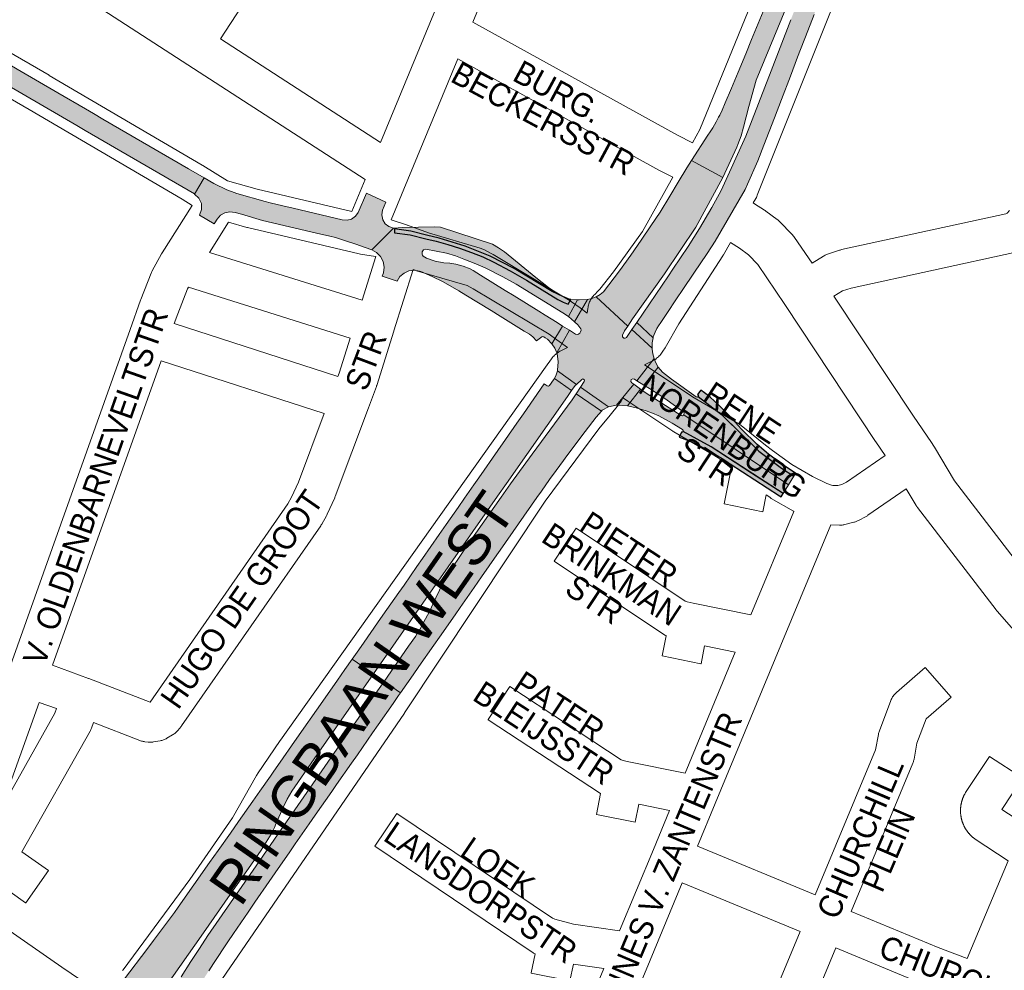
# Paper-space layout 'Layout1' of a CAD drawing. Header units: metres. Extents: x 123097 to 144122, y 392739 to 407589.
# Tile 142 of 256: x 132122 to 132446, y 395532 to 395845. Entities that reach past the tile are written whole.
import ezdxf
from ezdxf.enums import TextEntityAlignment as Align

# ---------------------------------------------------------------- set-up
doc = ezdxf.new("R2010")
doc.units = ezdxf.units.M
doc.header["$MEASUREMENT"] = 0
for name, color, linetype, lineweight in [('gs-anno-wegen algemeen tekst', 7, 'Continuous', 0), ('gs-knt-aanvullende hoofdweg', 7, 'Continuous', 0), ('gs-knt-hoofdweg', 7, 'Continuous', 0), ('gs-knt-wegen algemeen', 7, 'Continuous', 0), ('ir-ARC-asfalt-hoofdwegen-te inspecteren', 5, 'Continuous', 0), ('ir-ARC-fietspaden naastliggend- te inspecteren', 1, 'Continuous', 0)]:
    doc.layers.add(name, color=color, linetype=linetype, lineweight=lineweight)
doc.styles.add('Style-Arial', font='arial.ttf')

psp = doc.layouts.get("Layout1")

# ---------------------------------------------------------------- hatches: boundary and pattern name
at = {"layer": 'ir-ARC-asfalt-hoofdwegen-te inspecteren', "linetype": 'Continuous', "lineweight": 13}
for points in [[(132381.422, 395884.836), (132379.529, 395880.267), (132377.111, 395874.422), (132375.383, 395870.23), (132372.511, 395863.267), (132370.849, 395859.256), (132368.046, 395852.494), (132366.225, 395848.082), (132362.463, 395838.952), (132360.517, 395834.247), (132357.993, 395828.144), (132355.829, 395822.912), (132353.789, 395818.104), (132352.718, 395815.59), (132351.97, 395813.979), (132351.606, 395813.296), (132350.798, 395811.778), (132349.65, 395809.868), (132348.775, 395808.507), (132348.036, 395807.359), (132342.634, 395799.101), (132353.004, 395793.42), (132357.563, 395803.44), (132357.959, 395804.376), (132358.994, 395807.192), (132359.821, 395810.076), (132361.507, 395816.887), (132364.005, 395825.545), (132396.481, 395904.148), (132390.435, 395906.661), (132388.497, 395901.999), (132385.789, 395895.433), (132384.369, 395891.982)], [(132324.622, 395745.722), (132329.995, 395740.712), (132329.99, 395740.848), (132330.021, 395740.981), (132330.739, 395742.525), (132331.268, 395743.73), (132331.794, 395744.623), (132332.569, 395745.751), (132334.51, 395748.663), (132337.779, 395753.548), (132339.785, 395756.543), (132343.431, 395761.986), (132347.782, 395768.481), (132350.498, 395772.454), (132360.304, 395789.536), (132361.101, 395791.296), (132364.472, 395798.991), (132366.487, 395804.125), (132369.977, 395813.163), (132372.303, 395819.195), (132375.252, 395826.839), (132377.59, 395833.122), (132380.944, 395841.79), (132383.01, 395847.109), (132386.676, 395856.645), (132388.814, 395862.017), (132391.998, 395870.167), (132394.047, 395875.421), (132397.195, 395883.286), (132397.623, 395884.296), (132399.33, 395888.693), (132402.543, 395896.721), (132403.349, 395898.713), (132404.601, 395901.927), (132398.769, 395904.199), (132387.403, 395875.866), (132382.174, 395862.894), (132375.375, 395845.439), (132368.844, 395828.572), (132360.586, 395807.071), (132352.4, 395789.162), (132349.388, 395783.61), (132345.306, 395776.703), (132341.583, 395770.762), (132336.559, 395763.285), (132335.097, 395761.134)], [(132145.838, 395814.509), (132143.178, 395816.06), (132134.102, 395821.35), (132120.696, 395829.133), (132107.154, 395837.037), (132100.719, 395840.756), (132097.609, 395835.434), (132099.283, 395834.446), (132100.889, 395833.499), (132101.473, 395833.155), (132117.467, 395823.826), (132140.287, 395810.563), (132143.091, 395808.933), (132179.035, 395788.043), (132179.062, 395788.027), (132182.182, 395793.394), (132177.11, 395796.321), (132148.917, 395812.715)], [(132323.277, 395746.899), (132333.737, 395761.765), (132344.069, 395777.108), (132353.004, 395793.42), (132342.634, 395799.101), (132341.119, 395796.691), (132338.301, 395791.913), (132335.577, 395787.298), (132332.336, 395782.052), (132329.321, 395777.591), (132326.086, 395772.876), (132322.644, 395767.932), (132318.952, 395762.681), (132313.709, 395755.822), (132312.551, 395754.92), (132311.279, 395754.186), (132321.69, 395744.498)], [(132302.131, 395747.646), (132305.194, 395753.171), (132302.985, 395753.336), (132302.025, 395751.742), (132300.453, 395752.423), (132298.686, 395753.335), (132288.396, 395759.648), (132283.02, 395762.765), (132277.564, 395765.591), (132273.938, 395767.289), (132270.222, 395768.801), (132266.324, 395770.22), (132262.477, 395771.408), (132258.577, 395772.451), (132255.203, 395773.321), (132250.08, 395774.562), (132244.853, 395775.248), (132244.901, 395776.528), (132250.241, 395775.808), (132255.471, 395774.514), (132259.623, 395773.499), (132268.148, 395770.906), (132276.408, 395767.563), (132284.336, 395763.496), (132296.826, 395755.914), (132300.332, 395754.291), (132297.886, 395755.685), (132295.55, 395757.257), (132291.469, 395760.582), (132281.063, 395768.969), (132279.185, 395770.333), (132277.182, 395771.506), (132260.088, 395777.083), (132258.029, 395777.228), (132247.561, 395777.037), (132244.552, 395776.808), (132237.38, 395769.67), (132239.022, 395768.778), (132240.326, 395767.439), (132241.174, 395765.773), (132241.489, 395763.931), (132241.244, 395762.078), (132240.879, 395760.966), (132245.758, 395759.383), (132246.703, 395760.861), (132248.034, 395762.004), (132249.637, 395762.716), (132251.378, 395762.936), (132253.108, 395762.646), (132253.585, 395762.469), (132257.277, 395760.884), (132260.953, 395759.077), (132266.123, 395756.105), (132268.407, 395754.75), (132276.678, 395749.624), (132279.713, 395747.763), (132287.606, 395742.896), (132289.319, 395741.829), (132289.893, 395741.439), (132290.435, 395741.004), (132291.64, 395739.718), (132293.422, 395740.976), (132293.743, 395741.105), (132294.072, 395741), (132294.537, 395740.695), (132295.211, 395740.186), (132296.7, 395738.671), (132300.244, 395744.538), (132298.43, 395745.682), (132294.496, 395748.119), (132292.361, 395749.431), (132284.236, 395754.477), (132281.381, 395756.267), (132273.248, 395761.293), (132270.807, 395762.806), (132269.857, 395763.368), (132267.518, 395764.314), (132265.061, 395764.891), (132263.102, 395765.202), (132261.118, 395765.412), (132258.242, 395765.95), (132255.481, 395766.92), (132254.349, 395767.564), (132254.095, 395767.865), (132253.973, 395768.237), (132254.006, 395769.024), (132254.427, 395769.657), (132255.166, 395769.835), (132262.059, 395768.513), (132264.951, 395767.628), (132267.773, 395766.603), (132271.722, 395765.064), (132274.741, 395763.758), (132280.542, 395760.755), (132284.926, 395758.322), (132300.296, 395748.868)], [(132302.131, 395747.646), (132304.168, 395745.971), (132308.41, 395753.256), (132305.696, 395753.134), (132305.194, 395753.171)], [(132302.504, 395743.149), (132300.244, 395744.538), (132296.7, 395738.671), (132297.627, 395737.285), (132298.318, 395735.768)], [(132329.995, 395740.712), (132324.622, 395745.722), (132323.038, 395743.374), (132329.668, 395737.228), (132329.706, 395738.982)], [(132330.33, 395733.843), (132324.715, 395726.537), (132327.002, 395725.124), (132331.742, 395731.031), (132330.944, 395732.391)], [(132340.12, 395715.351), (132374.56, 395692.21), (132376.333, 395695.122), (132372.306, 395697.786), (132364.812, 395703.314), (132360.127, 395707.903), (132352.502, 395715.371), (132344.822, 395721.308), (132344.513, 395721.104), (132344.154, 395721.195), (132336.106, 395727.011), (132333.074, 395729.39), (132331.742, 395731.031), (132327.002, 395725.124), (132328.875, 395723.968), (132332.243, 395721.805), (132333.91, 395720.637), (132340.095, 395716.147), (132340.306, 395715.822), (132340.193, 395715.452)], [(132233.161, 395637.966), (132231.002, 395634.874), (132237.985, 395629.983), (132262.576, 395665.248), (132278.786, 395688.484), (132281.711, 395692.68), (132301.799, 395721.339), (132303.153, 395723.314), (132297.546, 395727.301), (132297.235, 395726.816), (132295.894, 395724.938), (132295.575, 395724.723), (132295.2, 395724.809), (132294.176, 395725.515), (132287.342, 395715.664), (132285.181, 395712.555), (132281.41, 395707.145), (132278.909, 395703.567), (132272.63, 395694.549), (132271.023, 395692.237), (132267.962, 395687.835), (132265.871, 395684.832), (132261.912, 395679.152), (132259.648, 395675.921), (132254.107, 395667.995), (132252.29, 395665.391), (132248.025, 395659.264), (132246.333, 395656.827), (132241.087, 395649.306), (132239.315, 395646.782), (132234.911, 395640.484)], [(132315.379, 395717.954), (132306.135, 395724.45), (132304.68, 395722.25), (132313.04, 395716.529), (132313.31, 395716.836)], [(132246.884, 395623.749), (132251.044, 395629.712), (132252.913, 395632.39), (132257.883, 395639.5), (132259.731, 395642.142), (132264.816, 395649.457), (132266.491, 395651.872), (132271.104, 395658.486), (132273.524, 395661.945), (132278.581, 395669.208), (132279.626, 395670.713), (132291.76, 395688.037), (132293.241, 395690.139), (132295.946, 395693.976), (132298.114, 395696.947), (132300.58, 395700.326), (132301.591, 395701.807), (132307.65, 395709.828), (132311.291, 395714.541), (132313.04, 395716.529), (132304.68, 395722.25), (132303.373, 395720.241), (132290.214, 395702.353), (132283.129, 395692.611), (132279.988, 395688.229), (132269.602, 395673.33), (132263.636, 395664.547), (132262.178, 395662.383), (132260.892, 395660.113), (132258.478, 395655.088), (132256.395, 395650.51), (132255.142, 395648.145), (132253.18, 395644.642), (132252.492, 395643.489), (132251.771, 395642.357), (132249.542, 395639.081), (132241.481, 395627.533)], [(132374.56, 395692.21), (132340.12, 395715.351), (132339.995, 395715.177), (132339.677, 395714.979), (132339.314, 395715.068), (132327.719, 395722.424), (132325.927, 395723.74), (132321.566, 395718.26), (132324.421, 395717.64), (132327.713, 395716.59), (132329.795, 395715.816), (132331.886, 395714.957), (132336.317, 395712.612), (132339.746, 395710.488), (132339.93, 395710.205), (132339.895, 395709.869), (132349.113, 395704.725), (132362.457, 395696.091), (132372.834, 395689.377)], [(132155.598, 395528.899), (132165.989, 395521.64), (132167.605, 395524.129), (132169.329, 395526.638), (132182.036, 395544.756), (132192.584, 395559.875), (132196.823, 395565.899), (132201.037, 395571.94), (132203.785, 395576.375), (132204.251, 395577.222), (132204.696, 395578.077), (132205.353, 395579.435), (132205.963, 395580.821), (132208.197, 395586.016), (132209.546, 395588.724), (132211.092, 395591.325), (132218.489, 395602.025), (132237.985, 395629.983), (132231.002, 395634.874), (132228.575, 395631.399), (132226.154, 395627.943), (132220.547, 395619.93), (132219.219, 395618.031), (132214.319, 395611.025), (132210.978, 395606.258), (132208.274, 395602.385), (132204.981, 395597.645), (132204.021, 395596.274), (132200.59, 395591.372), (132198.25, 395588.05), (132193.533, 395581.354), (132190.866, 395577.575), (132186.808, 395571.823), (132184, 395567.837), (132173.697, 395553.206), (132172.426, 395551.47), (132169.852, 395547.951), (132165.597, 395542.185), (132163.377, 395539.2), (132156.045, 395529.536)], [(132178.762, 395524.361), (132173.189, 395527.866), (132174.669, 395530.265), (132177.897, 395535.311), (132180.662, 395539.572), (132183.471, 395543.805), (132199.314, 395566.807), (132206.355, 395576.994), (132217.014, 395592.346), (132226.949, 395606.601), (132237.671, 395622.075), (132241.481, 395627.533), (132246.884, 395623.749), (132246.248, 395622.837), (132244.43, 395620.231), (132239.522, 395613.184), (132237.687, 395610.542), (132232.671, 395603.327), (132230.791, 395600.626), (132225.837, 395593.519), (132224.236, 395591.227), (132218.804, 395583.446), (132216.803, 395580.58), (132212.219, 395574.008), (132210.426, 395571.433), (132205.619, 395564.501), (132203.661, 395561.656), (132198.969, 395554.808), (132196.692, 395551.492), (132191.897, 395544.451), (132190.048, 395541.722), (132185.302, 395534.655), (132183.722, 395532.176)]]:
    psp.add_hatch(color=5, dxfattribs=at).paths.add_polyline_path(points, flags=0)
at = {"layer": 'ir-ARC-asfalt-hoofdwegen-te inspecteren', "linetype": 'Continuous', "lineweight": 13, "extrusion": (0, 0, -1)}
for points in [[(-132232.955, 395781.978), (-132232.074, 395780.684), (-132230.792, 395779.785), (-132229.275, 395779.398), (-132227.719, 395779.571), (-132211.563, 395783.375), (-132208.181, 395784.174), (-132203.953, 395785.145), (-132202.313, 395785.573), (-132193.01, 395788.183), (-132191.214, 395788.817), (-132189.654, 395789.451), (-132185.458, 395791.504), (-132182.182, 395793.394), (-132179.062, 395788.027), (-132180.502, 395786.694), (-132181.319, 395784.91), (-132181.389, 395782.949), (-132180.7, 395781.111), (-132185.513, 395778.159), (-132185.754, 395778.537), (-132186.531, 395779.752), (-132187.639, 395781.009), (-132189.088, 395781.851), (-132190.73, 395782.189), (-132192.394, 395781.99), (-132194.524, 395781.34), (-132201.389, 395779.344), (-132219.221, 395775.189), (-132223.585, 395774.158), (-132225.517, 395773.657), (-132228.392, 395772.749), (-132232.216, 395771.485), (-132235.272, 395770.437), (-132237.38, 395769.67), (-132244.552, 395776.808), (-132243.057, 395777.28), (-132241.821, 395778.245), (-132241, 395779.581), (-132240.697, 395781.119), (-132240.95, 395782.666), (-132242.075, 395785.389), (-132235.667, 395788.321)], [(-132304.849, 395725.353), (-132306.595, 395726.993), (-132306.935, 395727.119), (-132307.275, 395726.992), (-132307.448, 395726.673), (-132307.37, 395726.318), (-132306.135, 395724.45), (-132315.379, 395717.954), (-132316.84, 395718.31), (-132318.029, 395718.447), (-132323.728, 395725.355), (-132323.033, 395725.846), (-132322.71, 395726.334), (-132322.834, 395726.906), (-132323.329, 395727.219), (-132323.898, 395727.084), (-132324.715, 395726.537), (-132330.33, 395733.843), (-132329.905, 395735.381), (-132329.685, 395736.961), (-132329.668, 395737.228), (-132323.038, 395743.374), (-132321.313, 395740.797), (-132320.868, 395740.51), (-132320.343, 395740.582), (-132319.993, 395740.98), (-132319.987, 395741.51), (-132320.612, 395743.009), (-132321.69, 395744.498), (-132311.279, 395754.186), (-132309.878, 395753.619), (-132308.41, 395753.256), (-132304.168, 395745.971), (-132305.275, 395744.899), (-132306.19, 395743.66), (-132306.324, 395743.175), (-132306.177, 395742.694), (-132305.88, 395742.241), (-132305.264, 395741.815), (-132304.521, 395741.91), (-132302.504, 395743.149), (-132298.318, 395735.768), (-132298.399, 395735.532), (-132298.823, 395732.799), (-132298.604, 395730.042), (-132298.547, 395729.781)], [(-132303.153, 395723.314), (-132304.384, 395724.916), (-132304.849, 395725.353), (-132298.547, 395729.781), (-132298.142, 395728.503), (-132297.546, 395727.301)]]:
    psp.add_hatch(color=5, dxfattribs=at).paths.add_polyline_path(points, flags=0)
at = {"layer": 'ir-ARC-fietspaden naastliggend- te inspecteren', "linetype": 'Continuous', "lineweight": 30}
for points in [[(132302.985, 395753.336), (132302.404, 395753.426), (132301.842, 395753.592), (132300.332, 395754.291), (132296.826, 395755.914), (132284.336, 395763.496), (132276.408, 395767.563), (132268.148, 395770.906), (132259.623, 395773.499), (132255.471, 395774.514), (132250.241, 395775.808), (132244.901, 395776.528), (132244.853, 395775.248), (132250.08, 395774.562), (132255.203, 395773.321), (132258.577, 395772.451), (132262.477, 395771.408), (132266.324, 395770.22), (132270.222, 395768.801), (132273.938, 395767.289), (132277.564, 395765.591), (132283.02, 395762.765), (132288.396, 395759.648), (132298.686, 395753.335), (132300.453, 395752.423), (132302.025, 395751.742)], [(132348.769, 395721.142), (132346.972, 395722.552), (132345.738, 395723.454), (132344.648, 395721.963), (132344.88, 395721.674), (132344.822, 395721.308), (132352.502, 395715.371), (132364.812, 395703.314), (132372.306, 395697.786), (132376.333, 395695.122), (132376.92, 395696.086), (132376.339, 395696.464), (132371.93, 395699.38), (132367.97, 395702.31), (132364.24, 395705.53), (132359.144, 395710.613), (132354.988, 395715.188), (132351.706, 395718.495)], [(132354.694, 395699.643), (132355.422, 395699.168), (132371.587, 395688.624), (132372.167, 395688.282), (132372.834, 395689.377), (132349.113, 395704.725), (132339.895, 395709.869), (132339.658, 395709.629), (132339.323, 395709.591), (132338.638, 395707.938), (132339.904, 395707.48), (132344.17, 395705.72), (132344.905, 395705.372), (132348.435, 395703.45), (132353.278, 395700.554)]]:
    psp.add_hatch(color=1, dxfattribs=at).paths.add_polyline_path(points, flags=0)

# ---------------------------------------------------------------- linework, layer by layer
at = {"layer": 'gs-knt-aanvullende hoofdweg', "color": 7, "linetype": 'Continuous', "flags": 128}
for points in [[(132362.992, 395785.083), (132363.386, 395784.835), (132366.678, 395782.756), (132366.915, 395782.6), (132367.145, 395782.435), (132370.841, 395779.691), (132371.075, 395779.51), (132371.152, 395779.447), (132371.2, 395779.405), (132371.303, 395779.319), (132371.45, 395779.186), (132371.48, 395779.159), (132371.523, 395779.119), (132371.734, 395778.91), (132375.741, 395774.81), (132375.973, 395774.562), (132376.193, 395774.303), (132376.402, 395774.035), (132376.598, 395773.758), (132382.345, 395765.225)], [(132406.379, 395701.924), (132403.307, 395706.468), (132403.268, 395706.527), (132373.349, 395751.696), (132364.521, 395764.801), (132361.408, 395767.988), (132358.418, 395770.207), (132355.517, 395772.04)], [(132389.58, 395754.391), (132415.771, 395714.851), (132421.63, 395706.183), (132422.428, 395705.003), (132422.455, 395704.962), (132422.624, 395704.697), (132422.627, 395704.693), (132422.652, 395704.651), (132429.293, 395693.542), (132454.688, 395660.394), (132462.57, 395651.472)], [(132451.863, 395640.906), (132443.258, 395650.646), (132443.088, 395650.845), (132442.924, 395651.051), (132417.107, 395684.751), (132416.937, 395684.982), (132416.884, 395685.061), (132416.855, 395685.101), (132416.829, 395685.142), (132416.775, 395685.22), (132416.623, 395685.464), (132413.36, 395690.922)]]:
    psp.add_lwpolyline(points, dxfattribs=at)
at = {"layer": 'gs-knt-hoofdweg', "color": 7, "linetype": 'Continuous', "flags": 128}
for points in [[(132342.944, 395804.919), (132345.412, 395809.301), (132390.899, 395920.873)], [(132413.597, 395910.953), (132364.342, 395787.598), (132364.195, 395787.253), (132364.031, 395786.915), (132363.853, 395786.585), (132362.992, 395785.083)], [(132308.339, 395748.828), (132308.541, 395750.377), (132308.598, 395750.746), (132308.672, 395751.112), (132308.763, 395751.475), (132308.871, 395751.833), (132308.996, 395752.185), (132309.136, 395752.531), (132309.293, 395752.871), (132309.466, 395753.202), (132309.653, 395753.526), (132309.856, 395753.84), (132310.073, 395754.144), (132310.304, 395754.438), (132310.549, 395754.721), (132310.806, 395754.992), (132311.791, 395755.982), (132312.487, 395756.681), (132316.955, 395762.358), (132326.495, 395775.714), (132336.547, 395793.562)], [(132355.517, 395772.04), (132353.226, 395768.042), (132353.118, 395767.861), (132353.006, 395767.682), (132338.522, 395745.236), (132333.948, 395737.42), (132333.266, 395736.255), (132333.059, 395735.921), (132332.836, 395735.597), (132332.598, 395735.285), (132332.344, 395734.985), (132332.076, 395734.697), (132331.795, 395734.423), (132331.5, 395734.163), (132331.193, 395733.918), (132330.874, 395733.689), (132330.544, 395733.475), (132330.204, 395733.278), (132329.855, 395733.097), (132327.21, 395731.811)], [(132155.377, 395532.284), (132155.566, 395532.551), (132177.564, 395562.291), (132191.51, 395582.636), (132199.49, 395596.57), (132199.653, 395596.842), (132199.827, 395597.108), (132207.295, 395608.038), (132207.378, 395608.157), (132294.582, 395730.96), (132296.598, 395733.8), (132296.821, 395734.098), (132297.057, 395734.386), (132297.307, 395734.663), (132297.569, 395734.928), (132297.843, 395735.18), (132298.128, 395735.419), (132298.424, 395735.645), (132298.731, 395735.856), (132299.047, 395736.054), (132299.372, 395736.236), (132299.704, 395736.403), (132301.881, 395737.432)], [(132319.998, 395720.972), (132319.944, 395720.825), (132319.805, 395720.49), (132319.651, 395720.161), (132319.482, 395719.84), (132319.299, 395719.527), (132319.102, 395719.222), (132318.891, 395718.927), (132318.667, 395718.642), (132315.878, 395715.25), (132312.144, 395710.707), (132294.468, 395686.837), (132248.211, 395617.155), (132248.147, 395617.059), (132184.23, 395523.731)]]:
    psp.add_lwpolyline(points, dxfattribs=at)
at = {"layer": 'gs-knt-wegen algemeen', "color": 7, "linetype": 'Continuous', "flags": 128}
for points in [[(132240.241, 395805.047), (132256.473, 395844.281), (132303.855, 395958.405)], [(132235.191, 395792.806), (132175.042, 395831.753), (132175.039, 395831.755), (132111.148, 395873.172), (132111.137, 395873.18), (132053.131, 395910.953), (131991.62, 395950.837)], [(132315.554, 395952.626), (132270.728, 395844.661)], [(132000.641, 395912.408), (132083.459, 395856.26), (132083.688, 395856.098), (132083.91, 395855.925), (132087.315, 395853.16), (132094.604, 395847.627), (132102.059, 395843.926), (132102.241, 395843.832), (132102.419, 395843.733), (132131.191, 395827.12), (132131.229, 395827.097), (132181.616, 395797.546), (132181.777, 395797.448), (132189.97, 395792.318), (132199.662, 395789.603), (132230.856, 395782.258)], [(132209.89, 395873.42), (132187.594, 395839.137)], [(132270.728, 395844.661), (132338.063, 395807.366), (132342.944, 395804.919)], [(132187.594, 395839.137), (132240.241, 395805.047)], [(132178.308, 395784.259), (132174.947, 395786.363), (132124.662, 395815.855), (132096.086, 395832.355), (132093.499, 395833.64)], [(132265.712, 395832.556), (132249.286, 395792.853), (132249.285, 395792.85), (132249.284, 395792.847), (132243.791, 395779.482)], [(132336.547, 395793.562), (132332.109, 395795.786), (132331.872, 395795.911), (132265.712, 395832.556)], [(132230.856, 395782.258), (132235.191, 395792.806)], [(132108.46, 395604.807), (132117.904, 395631.183), (132157.893, 395743.438), (132161.321, 395753.06), (132161.389, 395753.244), (132164.803, 395761.979), (132164.91, 395762.237), (132165.029, 395762.491), (132165.158, 395762.74), (132168.196, 395768.279), (132168.299, 395768.456), (132168.353, 395768.549), (132168.405, 395768.633), (132178.308, 395784.259)], [(132382.345, 395765.225), (132386.117, 395767.56), (132386.371, 395767.709), (132386.632, 395767.847), (132386.898, 395767.973), (132387.17, 395768.086), (132387.447, 395768.187), (132391.338, 395769.51), (132391.572, 395769.585), (132391.809, 395769.651), (132392.048, 395769.708), (132446.146, 395781.492), (132446.408, 395781.595), (132446.591, 395781.704), (132447.304, 395782.565)], [(132243.791, 395779.482), (132248.83, 395777.88), (132249.096, 395777.789), (132249.122, 395777.779), (132256.061, 395775.205), (132273.105, 395770.179), (132273.399, 395770.085), (132273.688, 395769.977), (132273.971, 395769.855), (132274.249, 395769.72), (132276.98, 395768.311), (132277.166, 395768.211), (132277.349, 395768.105), (132302.717, 395752.854), (132302.947, 395752.709), (132303.171, 395752.555), (132305.997, 395750.517), (132308.339, 395748.828)], [(132190.217, 395778.728), (132183.938, 395768.82)], [(132183.938, 395768.82), (132234.232, 395753.023), (132238.718, 395767.432), (132238.694, 395767.44), (132233.754, 395768.218), (132233.275, 395768.312), (132196.546, 395776.961), (132196.283, 395777.029), (132190.217, 395778.728)], [(132449.431, 395768.882), (132395.18, 395757.065), (132392.339, 395756.099), (132389.58, 395754.391)], [(132301.881, 395737.432), (132298.381, 395739.957), (132295.776, 395741.836), (132270.822, 395756.838), (132268.829, 395757.866), (132252.165, 395762.78), (132251.952, 395762.847), (132251.742, 395762.92), (132251.032, 395763.184), (132244.723, 395742.924)], [(132177.045, 395757.338), (132176.776, 395756.847), (132173.552, 395748.597), (132172.408, 395745.385)], [(132230.334, 395740.6), (132177.045, 395757.338)], [(132172.408, 395745.385), (132226.281, 395727.972), (132226.685, 395729.054), (132230.334, 395740.6)], [(132244.714, 395742.894), (132239.049, 395724.97), (132238.997, 395724.811), (132238.94, 395724.653), (132236.298, 395717.584), (132225.378, 395688.378), (132225.3, 395688.181), (132225.216, 395687.986), (132222.781, 395682.576), (132222.654, 395682.309), (132222.514, 395682.048), (132220.96, 395679.295), (132220.804, 395679.033), (132220.636, 395678.779), (132174.818, 395612.873), (132174.662, 395612.658), (132174.498, 395612.45), (132174.326, 395612.249), (132173.36, 395611.17), (132173.168, 395610.964), (132172.966, 395610.766), (132172.756, 395610.577), (132172.539, 395610.398), (132172.313, 395610.228), (132172.081, 395610.068), (132171.842, 395609.918), (132169.969, 395608.802), (132169.711, 395608.656), (132169.446, 395608.522), (132169.175, 395608.399), (132168.899, 395608.29), (132168.618, 395608.193), (132168.333, 395608.109), (132168.044, 395608.038), (132167.753, 395607.98), (132165.605, 395607.606), (132165.311, 395607.562), (132165.015, 395607.531), (132164.718, 395607.514), (132164.421, 395607.51), (132164.124, 395607.52), (132163.828, 395607.544), (132162.739, 395607.655), (132162.451, 395607.69), (132162.165, 395607.739), (132161.881, 395607.8), (132161.6, 395607.874), (132161.323, 395607.961), (132161.051, 395608.059), (132145.8, 395613.959)], [(132244.721, 395742.918), (132244.716, 395742.9), (132244.714, 395742.894)], [(132244.723, 395742.924), (132244.722, 395742.921), (132244.721, 395742.918)], [(132244.723, 395742.924), (132244.722, 395742.921), (132244.721, 395742.918)], [(132168.037, 395733.115), (132132.332, 395632.886)], [(132132.332, 395632.886), (132144.208, 395628.533), (132144.317, 395628.493), (132164.415, 395620.718), (132209.772, 395685.961), (132211.03, 395688.19), (132213.257, 395693.137), (132221.717, 395715.764), (132168.037, 395733.115)], [(132327.21, 395731.811), (132343.572, 395720.874), (132358.27, 395712.299), (132358.476, 395712.173), (132358.678, 395712.04), (132358.875, 395711.899), (132359.066, 395711.751), (132367.004, 395705.374), (132369.322, 395703.511), (132375.748, 395698.907), (132382.512, 395694.976), (132387.258, 395692.707), (132388.778, 395692.13), (132389.185, 395692.043)], [(132389.185, 395692.043), (132390.797, 395692.016), (132392.185, 395692.359), (132393.671, 395693.152), (132406.379, 395701.924)], [(132413.36, 395690.922), (132400.763, 395682.227), (132400.558, 395682.091), (132400.348, 395681.963), (132400.133, 395681.843), (132397.603, 395680.491), (132397.362, 395680.369), (132397.117, 395680.257), (132396.867, 395680.155), (132396.613, 395680.063), (132396.355, 395679.983), (132396.094, 395679.913), (132393.094, 395679.172), (132392.821, 395679.111), (132392.545, 395679.062), (132392.267, 395679.024), (132391.988, 395678.999), (132391.708, 395678.985), (132391.428, 395678.984), (132388.551, 395679.031)], [(132362.163, 395649.406), (132376.318, 395683.52)], [(132388.551, 395679.031), (132372.131, 395639.455), (132350.5, 395587.333), (132344.633, 395573.225)], [(132340.53, 395597.277), (132357.081, 395637.158)], [(132127.953, 395620.624), (132118.384, 395593.899), (132118.317, 395593.726), (132118.252, 395593.564), (132118.152, 395593.337), (132116.111, 395588.971), (132116.025, 395588.795), (132115.934, 395588.621), (132110.416, 395578.463)], [(132133.616, 395618.549), (132127.953, 395620.624)], [(132110.416, 395578.463), (132111.086, 395578.146), (132133.087, 395617.107), (132133.616, 395618.549)], [(132451.614, 395595.7), (132444.85, 395585.384), (132458.623, 395576.307)], [(132318.962, 395545.388), (132330.105, 395572.198), (132335.44, 395585.028)], [(132344.633, 395573.225), (132383.398, 395557.215)], [(132339.635, 395561.202), (132329.043, 395535.718)], [(132378.399, 395545.193), (132339.635, 395561.202)], [(132395.228, 395551.755), (132423.82, 395539.91), (132433.41, 395536.267)], [(132327.295, 395422.233), (132378.399, 395545.193)], [(132390.23, 395539.732), (132339.326, 395417.254)], [(132427.812, 395524.467), (132419.106, 395527.773), (132418.927, 395527.845), (132390.23, 395539.732)], [(132329.043, 395535.718), (132307.146, 395482.903), (132288.625, 395438.249)], [(132297.175, 395492.848), (132313.814, 395532.982)]]:
    psp.add_lwpolyline(points, dxfattribs=at)
for points in [[(132376.318, 395683.52), (132376.197, 395683.587), (132368.938, 395687.805), (132368.674, 395687.968), (132368.418, 395688.142), (132367.278, 395688.959), (132366.157, 395683.41, -0.3703702), (132366.146, 395683.403), (132353.402, 395685.976, -0.3703676), (132353.395, 395685.987), (132355.611, 395696.965), (132355.761, 395697.705), (132351.29, 395701.297), (132336.839, 395709.728), (132336.669, 395709.831), (132336.502, 395709.939), (132321.736, 395719.81), (132319.998, 395720.972)], [(132357.081, 395637.158), (132346.986, 395639.228), (132345.8, 395633.355, -0.3703682), (132345.789, 395633.348), (132333.045, 395635.921, -0.3703696), (132333.038, 395635.932), (132334.367, 395642.516), (132334.203, 395642.609), (132333.938, 395642.777), (132297.445, 395667.115, -0.3847842), (132297.443, 395667.129), (132304.657, 395677.945, -0.384782), (132304.67, 395677.947), (132340.639, 395653.958), (132341.287, 395653.688), (132343.205, 395653.294), (132362.163, 395649.406)], [(132383.398, 395557.215), (132403.247, 395604.946), (132404.191, 395610.087), (132404.251, 395610.375), (132404.323, 395610.66), (132404.409, 395610.942), (132404.507, 395611.219), (132408.325, 395621.29), (132408.445, 395621.585), (132408.58, 395621.874), (132408.728, 395622.156), (132408.89, 395622.43), (132409.065, 395622.696), (132409.254, 395622.953), (132409.454, 395623.201), (132409.667, 395623.439), (132409.89, 395623.665), (132410.125, 395623.881), (132419.54, 395632.12, -0.3765943), (132419.553, 395632.12), (132428.115, 395622.336, -0.3765938), (132428.115, 395622.323), (132419.923, 395615.154), (132416.89, 395607.155), (132415.927, 395601.911), (132415.871, 395601.64), (132415.804, 395601.372), (132415.725, 395601.106), (132415.636, 395600.845), (132415.535, 395600.587), (132395.228, 395551.755)], [(132335.44, 395585.028), (132325.322, 395587.089), (132324.12, 395581.135, -0.3703693), (132324.109, 395581.128), (132311.365, 395583.701, -0.3703674), (132311.358, 395583.712), (132312.741, 395590.564), (132275.749, 395614.923, -0.3848596), (132275.747, 395614.937), (132282.897, 395625.795, -0.3848603), (132282.91, 395625.797), (132319.502, 395601.702), (132320.167, 395601.427), (132321.532, 395601.149), (132340.53, 395597.277)], [(132145.8, 395613.959), (132145.129, 395612.128), (132145.033, 395611.881), (132144.927, 395611.639), (132144.811, 395611.4), (132144.686, 395611.167), (132122.25, 395571.437), (132130.999, 395565.225, -0.3845643), (132131.001, 395565.211), (132123.473, 395554.611, -0.3845617), (132123.46, 395554.609), (132108.953, 395564.911), (132108.851, 395564.934), (132108.545, 395565.019), (132108.244, 395565.119), (132107.948, 395565.234), (132107.658, 395565.363), (132104.191, 395567.005), (132099.487, 395558.345), (132135.357, 395533.404), (132141.562, 395529.249), (132141.788, 395529.091), (132149.502, 395523.437)], [(132433.41, 395536.267), (132446.95, 395568.407), (132436.052, 395575.589), (132435.819, 395575.75), (132435.594, 395575.92), (132435.496, 395575.999), (132435.398, 395576.078), (132435.302, 395576.159), (132435.207, 395576.24), (132435.113, 395576.323), (132435.019, 395576.407), (132434.926, 395576.492), (132434.835, 395576.577), (132434.744, 395576.664), (132434.654, 395576.751), (132434.565, 395576.84), (132434.478, 395576.929), (132434.39, 395577.02), (132434.304, 395577.112), (132434.219, 395577.204), (132434.136, 395577.297), (132434.053, 395577.391), (132433.971, 395577.487), (132433.89, 395577.583), (132433.811, 395577.679), (132433.732, 395577.777), (132433.654, 395577.876), (132433.577, 395577.976), (132433.502, 395578.075), (132433.428, 395578.177), (132433.354, 395578.279), (132433.282, 395578.382), (132433.211, 395578.484), (132433.141, 395578.589), (132433.072, 395578.694), (132433.005, 395578.8), (132432.939, 395578.906), (132432.873, 395579.013), (132432.809, 395579.122), (132432.746, 395579.23), (132432.685, 395579.339), (132432.624, 395579.449), (132432.564, 395579.56), (132432.506, 395579.672), (132432.45, 395579.782), (132432.394, 395579.895), (132432.339, 395580.009), (132432.286, 395580.123), (132432.234, 395580.236), (132432.183, 395580.351), (132432.134, 395580.467), (132432.085, 395580.583), (132432.039, 395580.698), (132431.993, 395580.815), (132431.949, 395580.933), (132431.905, 395581.051), (132431.864, 395581.169), (132431.823, 395581.288), (132431.784, 395581.407), (132431.746, 395581.527), (132431.709, 395581.646), (132431.674, 395581.767), (132431.64, 395581.888), (132431.607, 395582.01), (132431.576, 395582.13), (132431.546, 395582.252), (132431.517, 395582.375), (132431.49, 395582.498), (132431.464, 395582.619), (132431.439, 395582.743), (132431.416, 395582.866), (132431.393, 395582.99), (132431.373, 395583.113), (132431.354, 395583.238), (132431.336, 395583.362), (132431.319, 395583.487), (132431.304, 395583.61), (132431.29, 395583.735), (132431.277, 395583.861), (132431.266, 395583.986), (132431.256, 395584.11), (132431.248, 395584.236), (132431.241, 395584.361), (132431.235, 395584.487), (132431.231, 395584.611), (132431.228, 395584.737), (132431.226, 395584.863), (132431.226, 395584.989), (132431.227, 395585.113), (132431.23, 395585.239), (132431.233, 395585.365), (132431.239, 395585.491), (132431.245, 395585.615), (132431.253, 395585.741), (132431.263, 395585.866), (132431.273, 395585.992), (132431.285, 395586.115), (132431.299, 395586.241), (132431.313, 395586.365), (132431.33, 395586.49), (132431.347, 395586.614), (132431.366, 395586.738), (132431.386, 395586.862), (132431.408, 395586.986), (132431.43, 395587.109), (132431.455, 395587.232), (132431.48, 395587.355), (132431.507, 395587.478), (132431.535, 395587.599), (132431.565, 395587.722), (132431.596, 395587.844), (132431.628, 395587.965), (132431.662, 395588.085), (132431.697, 395588.206), (132431.733, 395588.327), (132431.77, 395588.447), (132431.809, 395588.565), (132431.849, 395588.684), (132431.891, 395588.803), (132431.933, 395588.922), (132431.977, 395589.038), (132432.022, 395589.156), (132432.069, 395589.272), (132432.117, 395589.389), (132432.166, 395589.503), (132432.216, 395589.619), (132432.268, 395589.733), (132432.321, 395589.848), (132432.374, 395589.96), (132432.43, 395590.073), (132432.486, 395590.185), (132432.544, 395590.297), (132432.603, 395590.407), (132432.741, 395590.651), (132432.89, 395590.89), (132440.726, 395602.84, -0.3848886), (132440.74, 395602.843), (132451.612, 395595.714, -0.384886)], [(132313.814, 395532.982), (132303.784, 395534.448), (132302.669, 395528.924, -0.3703745), (132302.658, 395528.917), (132289.914, 395531.49, -0.3703736), (132289.907, 395531.5), (132291.18, 395537.807), (132290.981, 395537.896), (132290.702, 395538.039), (132290.429, 395538.196), (132290.165, 395538.365), (132238.401, 395573.277, -0.3847245), (132238.399, 395573.29), (132245.669, 395584.069, -0.3847242), (132245.682, 395584.071), (132296.923, 395549.511), (132297.707, 395549.179), (132303.797, 395547.605), (132318.962, 395545.388)]]:
    psp.add_lwpolyline(points, format="xyb", dxfattribs=at)
at = {"layer": 'ir-ARC-asfalt-hoofdwegen-te inspecteren', "color": 5, "linetype": 'Continuous', "lineweight": 13, "flags": 128}
for points in [[(132366.225, 395848.082), (132362.463, 395838.952), (132360.517, 395834.247), (132357.993, 395828.144), (132355.829, 395822.912), (132353.789, 395818.104), (132352.718, 395815.59), (132351.97, 395813.979), (132351.606, 395813.296), (132350.798, 395811.778), (132349.65, 395809.868), (132348.775, 395808.507), (132348.036, 395807.359), (132342.634, 395799.101), (132353.004, 395793.42), (132357.563, 395803.44), (132357.959, 395804.376), (132358.994, 395807.192), (132359.821, 395810.076), (132361.507, 395816.887), (132364.005, 395825.545), (132396.481, 395904.148)], [(132375.375, 395845.439), (132368.844, 395828.572), (132360.586, 395807.071), (132352.4, 395789.162), (132349.388, 395783.61), (132345.306, 395776.703), (132341.583, 395770.762), (132336.559, 395763.285), (132335.097, 395761.134), (132324.622, 395745.722), (132329.995, 395740.712), (132329.99, 395740.848), (132330.021, 395740.981), (132330.739, 395742.525), (132331.268, 395743.73), (132331.794, 395744.623), (132332.569, 395745.751), (132334.51, 395748.663), (132337.779, 395753.548), (132339.785, 395756.543), (132343.431, 395761.986), (132347.782, 395768.481), (132350.498, 395772.454), (132360.304, 395789.536), (132361.101, 395791.296), (132364.472, 395798.991), (132366.487, 395804.125), (132369.977, 395813.163), (132372.303, 395819.195), (132375.252, 395826.839), (132377.59, 395833.122), (132380.944, 395841.79), (132383.01, 395847.109)], [(132169.329, 395526.638), (132182.036, 395544.756), (132192.584, 395559.875), (132196.823, 395565.899), (132201.037, 395571.94), (132203.785, 395576.375), (132204.251, 395577.222), (132204.696, 395578.077), (132205.353, 395579.435), (132205.963, 395580.821), (132208.197, 395586.016), (132209.546, 395588.724), (132211.092, 395591.325), (132218.489, 395602.025), (132237.985, 395629.983), (132231.002, 395634.874), (132228.575, 395631.399), (132226.154, 395627.943), (132220.547, 395619.93), (132219.219, 395618.031), (132214.319, 395611.025), (132210.978, 395606.258), (132208.274, 395602.385), (132204.981, 395597.645), (132204.021, 395596.274), (132200.59, 395591.372), (132198.25, 395588.05), (132193.533, 395581.354), (132190.866, 395577.575), (132186.808, 395571.823), (132184, 395567.837), (132173.697, 395553.206), (132172.426, 395551.47), (132169.852, 395547.951), (132165.597, 395542.185), (132163.377, 395539.2), (132156.045, 395529.536)], [(132183.722, 395532.176), (132185.302, 395534.655), (132190.048, 395541.722), (132191.897, 395544.451), (132196.692, 395551.492), (132198.969, 395554.808), (132203.661, 395561.656), (132205.619, 395564.501), (132210.426, 395571.433), (132212.219, 395574.008), (132216.803, 395580.58), (132218.804, 395583.446), (132224.236, 395591.227), (132225.837, 395593.519), (132230.791, 395600.626), (132232.671, 395603.327), (132237.687, 395610.542), (132239.522, 395613.184), (132244.43, 395620.231), (132246.248, 395622.837), (132246.884, 395623.749), (132241.481, 395627.533), (132237.671, 395622.075), (132226.949, 395606.601), (132217.014, 395592.346), (132206.355, 395576.994), (132199.314, 395566.807), (132183.471, 395543.805), (132180.662, 395539.572), (132177.897, 395535.311), (132174.669, 395530.265)]]:
    psp.add_lwpolyline(points, dxfattribs=at)
at = {"layer": 'ir-ARC-asfalt-hoofdwegen-te inspecteren', "color": 5, "linetype": 'Continuous', "lineweight": 13}
for points in [[(132145.838, 395814.509), (132143.178, 395816.06), (132134.102, 395821.35), (132120.696, 395829.133), (132107.154, 395837.037), (132100.719, 395840.756), (132097.609, 395835.434), (132099.283, 395834.446), (132100.889, 395833.499), (132101.473, 395833.155), (132117.467, 395823.826), (132140.287, 395810.563), (132143.091, 395808.933), (132179.035, 395788.043), (132179.062, 395788.027), (132182.182, 395793.394), (132177.11, 395796.321), (132148.917, 395812.715)], [(132323.277, 395746.899), (132333.737, 395761.765), (132344.069, 395777.108), (132353.004, 395793.42), (132342.634, 395799.101), (132341.119, 395796.691), (132338.301, 395791.913), (132335.577, 395787.298), (132332.336, 395782.052), (132329.321, 395777.591), (132326.086, 395772.876), (132322.644, 395767.932), (132318.952, 395762.681), (132313.709, 395755.822), (132312.551, 395754.92), (132311.279, 395754.186), (132321.69, 395744.498)], [(132232.955, 395781.978), (132232.074, 395780.684), (132230.792, 395779.785), (132229.275, 395779.398), (132227.719, 395779.571), (132211.563, 395783.375), (132208.181, 395784.174), (132203.953, 395785.145), (132202.313, 395785.573), (132193.01, 395788.183), (132191.214, 395788.817), (132189.654, 395789.451), (132185.458, 395791.504), (132182.182, 395793.394), (132179.062, 395788.027), (132180.502, 395786.694), (132181.319, 395784.91), (132181.389, 395782.949), (132180.7, 395781.111), (132185.513, 395778.159), (132185.754, 395778.537), (132186.531, 395779.752), (132187.639, 395781.009), (132189.088, 395781.851), (132190.73, 395782.189), (132192.394, 395781.99), (132194.524, 395781.34), (132201.389, 395779.344), (132219.221, 395775.189), (132223.585, 395774.158), (132225.517, 395773.657), (132228.392, 395772.749), (132232.216, 395771.485), (132235.272, 395770.437), (132237.38, 395769.67), (132244.552, 395776.808), (132243.057, 395777.28), (132241.821, 395778.245), (132241, 395779.581), (132240.697, 395781.119), (132240.95, 395782.666), (132242.075, 395785.389), (132235.667, 395788.321)], [(132302.131, 395747.646), (132305.194, 395753.171), (132302.985, 395753.336), (132302.025, 395751.742), (132300.453, 395752.423), (132298.686, 395753.335), (132288.396, 395759.648), (132283.02, 395762.765), (132277.564, 395765.591), (132273.938, 395767.289), (132270.222, 395768.801), (132266.324, 395770.22), (132262.477, 395771.408), (132258.577, 395772.451), (132255.203, 395773.321), (132250.08, 395774.562), (132244.853, 395775.248), (132244.901, 395776.528), (132250.241, 395775.808), (132255.471, 395774.514), (132259.623, 395773.499), (132268.148, 395770.906), (132276.408, 395767.563), (132284.336, 395763.496), (132296.826, 395755.914), (132300.332, 395754.291), (132297.886, 395755.685), (132295.55, 395757.257), (132291.469, 395760.582), (132281.063, 395768.969), (132279.185, 395770.333), (132277.182, 395771.506), (132260.088, 395777.083), (132258.029, 395777.228), (132247.561, 395777.037), (132244.552, 395776.808), (132237.38, 395769.67), (132239.022, 395768.778), (132240.326, 395767.439), (132241.174, 395765.773), (132241.489, 395763.931), (132241.244, 395762.078), (132240.879, 395760.966), (132245.758, 395759.383), (132246.703, 395760.861), (132248.034, 395762.004), (132249.637, 395762.716), (132251.378, 395762.936), (132253.108, 395762.646), (132253.585, 395762.469), (132257.277, 395760.884), (132260.953, 395759.077), (132266.123, 395756.105), (132268.407, 395754.75), (132276.678, 395749.624), (132279.713, 395747.763), (132287.606, 395742.896), (132289.319, 395741.829), (132289.893, 395741.439), (132290.435, 395741.004), (132291.64, 395739.718), (132293.422, 395740.976), (132293.743, 395741.105), (132294.072, 395741), (132294.537, 395740.695), (132295.211, 395740.186), (132296.7, 395738.671), (132300.244, 395744.538), (132298.43, 395745.682), (132294.496, 395748.119), (132292.361, 395749.431), (132284.236, 395754.477), (132281.381, 395756.267), (132273.248, 395761.293), (132270.807, 395762.806), (132269.857, 395763.368), (132267.518, 395764.314), (132265.061, 395764.891), (132263.102, 395765.202), (132261.118, 395765.412), (132258.242, 395765.95), (132255.481, 395766.92), (132254.349, 395767.564), (132254.095, 395767.865), (132253.973, 395768.237), (132254.006, 395769.024), (132254.427, 395769.657), (132255.166, 395769.835), (132262.059, 395768.513), (132264.951, 395767.628), (132267.773, 395766.603), (132271.722, 395765.064), (132274.741, 395763.758), (132280.542, 395760.755), (132284.926, 395758.322), (132300.296, 395748.868)], [(132302.131, 395747.646), (132304.168, 395745.971), (132308.41, 395753.256), (132305.696, 395753.134), (132305.194, 395753.171)], [(132302.504, 395743.149), (132300.244, 395744.538), (132296.7, 395738.671), (132297.627, 395737.285), (132298.318, 395735.768)], [(132330.33, 395733.843), (132324.715, 395726.537), (132327.002, 395725.124), (132331.742, 395731.031), (132330.944, 395732.391)], [(132340.12, 395715.351), (132374.56, 395692.21), (132376.333, 395695.122), (132372.306, 395697.786), (132364.812, 395703.314), (132360.127, 395707.903), (132352.502, 395715.371), (132344.822, 395721.308), (132344.513, 395721.104), (132344.154, 395721.195), (132336.106, 395727.011), (132333.074, 395729.39), (132331.742, 395731.031), (132327.002, 395725.124), (132328.875, 395723.968), (132332.243, 395721.805), (132333.91, 395720.637), (132340.095, 395716.147), (132340.306, 395715.822), (132340.193, 395715.452)], [(132233.161, 395637.966), (132231.002, 395634.874), (132237.985, 395629.983), (132262.576, 395665.248), (132278.786, 395688.484), (132281.711, 395692.68), (132301.799, 395721.339), (132303.153, 395723.314), (132297.546, 395727.301), (132297.235, 395726.816), (132295.894, 395724.938), (132295.575, 395724.723), (132295.2, 395724.809), (132294.176, 395725.515), (132287.342, 395715.664), (132285.181, 395712.555), (132281.41, 395707.145), (132278.909, 395703.567), (132272.63, 395694.549), (132271.023, 395692.237), (132267.962, 395687.835), (132265.871, 395684.832), (132261.912, 395679.152), (132259.648, 395675.921), (132254.107, 395667.995), (132252.29, 395665.391), (132248.025, 395659.264), (132246.333, 395656.827), (132241.087, 395649.306), (132239.315, 395646.782), (132234.911, 395640.484)], [(132303.153, 395723.314), (132304.384, 395724.916), (132304.849, 395725.353), (132298.547, 395729.781), (132298.142, 395728.503), (132297.546, 395727.301)], [(132315.379, 395717.954), (132306.135, 395724.45), (132304.68, 395722.25), (132313.04, 395716.529), (132313.31, 395716.836)], [(132321.566, 395718.26), (132325.927, 395723.74), (132323.728, 395725.355), (132318.029, 395718.447)], [(132374.56, 395692.21), (132340.12, 395715.351), (132339.995, 395715.177), (132339.677, 395714.979), (132339.314, 395715.068), (132327.719, 395722.424), (132325.927, 395723.74), (132321.566, 395718.26), (132324.421, 395717.64), (132327.713, 395716.59), (132329.795, 395715.816), (132331.886, 395714.957), (132336.317, 395712.612), (132339.746, 395710.488), (132339.93, 395710.205), (132339.895, 395709.869), (132349.113, 395704.725), (132362.457, 395696.091), (132372.834, 395689.377)]]:
    psp.add_lwpolyline(points, close=True, dxfattribs=at)
at = {"layer": 'ir-ARC-asfalt-hoofdwegen-te inspecteren', "color": 5, "linetype": 'Continuous', "lineweight": 13, "flags": 128}
for points in [[(132304.849, 395725.353), (132306.595, 395726.993), (132306.935, 395727.119), (132307.275, 395726.992), (132307.448, 395726.673), (132307.37, 395726.318), (132306.135, 395724.45), (132315.379, 395717.954), (132316.84, 395718.31), (132318.029, 395718.447), (132323.728, 395725.355), (132323.033, 395725.846), (132322.71, 395726.334), (132322.834, 395726.906), (132323.329, 395727.219), (132323.898, 395727.084), (132324.715, 395726.537), (132330.33, 395733.843), (132329.905, 395735.381), (132329.685, 395736.961), (132329.668, 395737.228), (132323.038, 395743.374), (132321.313, 395740.797), (132320.868, 395740.51), (132320.343, 395740.582), (132319.993, 395740.98), (132319.987, 395741.51), (132320.612, 395743.009), (132321.69, 395744.498), (132311.279, 395754.186), (132309.878, 395753.619), (132308.41, 395753.256), (132304.168, 395745.971), (132305.275, 395744.899), (132306.19, 395743.66), (132306.324, 395743.175), (132306.177, 395742.694), (132305.88, 395742.241), (132305.264, 395741.815), (132304.521, 395741.91), (132302.504, 395743.149), (132298.318, 395735.768), (132298.399, 395735.532), (132298.823, 395732.799), (132298.604, 395730.042), (132298.547, 395729.781)], [(132329.995, 395740.712), (132324.622, 395745.722), (132323.038, 395743.374), (132329.668, 395737.228), (132329.706, 395738.982)], [(132246.884, 395623.749), (132251.044, 395629.712), (132252.913, 395632.39), (132257.883, 395639.5), (132259.731, 395642.142), (132264.816, 395649.457), (132266.491, 395651.872), (132271.104, 395658.486), (132273.524, 395661.945), (132278.581, 395669.208), (132279.626, 395670.713), (132291.76, 395688.037), (132293.241, 395690.139), (132295.946, 395693.976), (132298.114, 395696.947), (132300.58, 395700.326), (132301.591, 395701.807), (132307.65, 395709.828), (132311.291, 395714.541), (132313.04, 395716.529), (132304.68, 395722.25), (132303.373, 395720.241), (132290.214, 395702.353), (132283.129, 395692.611), (132279.988, 395688.229), (132269.602, 395673.33), (132263.636, 395664.547), (132262.178, 395662.383), (132260.892, 395660.113), (132258.478, 395655.088), (132256.395, 395650.51), (132255.142, 395648.145), (132253.18, 395644.642), (132252.492, 395643.489), (132251.771, 395642.357), (132249.542, 395639.081), (132241.481, 395627.533)]]:
    psp.add_lwpolyline(points, close=True, dxfattribs=at)
at = {"layer": 'ir-ARC-asfalt-hoofdwegen-te inspecteren', "color": 5, "linetype": 'Continuous', "lineweight": 13}
psp.add_solid([(132321.566, 395718.26), (132325.927, 395723.74), (132318.029, 395718.447), (132323.728, 395725.355)], dxfattribs=at)
at = {"layer": 'ir-ARC-fietspaden naastliggend- te inspecteren', "color": 1, "linetype": 'Continuous', "lineweight": 30}
for points in [[(132302.985, 395753.336), (132302.404, 395753.426), (132301.842, 395753.592), (132300.332, 395754.291), (132296.826, 395755.914), (132284.336, 395763.496), (132276.408, 395767.563), (132268.148, 395770.906), (132259.623, 395773.499), (132255.471, 395774.514), (132250.241, 395775.808), (132244.901, 395776.528), (132244.853, 395775.248), (132250.08, 395774.562), (132255.203, 395773.321), (132258.577, 395772.451), (132262.477, 395771.408), (132266.324, 395770.22), (132270.222, 395768.801), (132273.938, 395767.289), (132277.564, 395765.591), (132283.02, 395762.765), (132288.396, 395759.648), (132298.686, 395753.335), (132300.453, 395752.423), (132302.025, 395751.742)], [(132348.769, 395721.142), (132346.972, 395722.552), (132345.738, 395723.454), (132344.648, 395721.963), (132344.88, 395721.674), (132344.822, 395721.308), (132352.502, 395715.371), (132364.812, 395703.314), (132372.306, 395697.786), (132376.333, 395695.122), (132376.92, 395696.086), (132376.339, 395696.464), (132371.93, 395699.38), (132367.97, 395702.31), (132364.24, 395705.53), (132359.144, 395710.613), (132354.988, 395715.188), (132351.706, 395718.495)], [(132354.694, 395699.643), (132355.422, 395699.168), (132371.587, 395688.624), (132372.167, 395688.282), (132372.834, 395689.377), (132349.113, 395704.725), (132339.895, 395709.869), (132339.658, 395709.629), (132339.323, 395709.591), (132338.638, 395707.938), (132339.904, 395707.48), (132344.17, 395705.72), (132344.905, 395705.372), (132348.435, 395703.45), (132353.278, 395700.554)]]:
    psp.add_lwpolyline(points, close=True, dxfattribs=at)

# ---------------------------------------------------------------- texts
at = {"layer": 'gs-anno-wegen algemeen tekst', "color": 7, "style": 'Style-Arial', "width": 0.909091}
for s, rotation, p in [('BURG.', 331.71897, (132298.755, 395821.695)), ('BECKERSSTR', 331.71897, (132293.91, 395812.948)), ('V. OLDENBARNEVELTSTR', 70.62837, (132146.476, 395691.743)), ('STR', 69.36933, (132235.462, 395733.223)), ('NORENBURG', 325.60173, (132353.098, 395708.196)), ('RENE', 326.6929, (132359.361, 395715.991)), ('STR', 326.62894, (132347.448, 395699.945)), ('HUGO DE GROOT', 55.12218, (132194.613, 395654.621)), ('PIETER', 326.62894, (132322.081, 395671.054)), ('BRINKMAN', 326.62894, (132316.432, 395662.803)), ('STR', 326.62894, (132310.782, 395654.552)), ('PATER', 326.7628, (132299.111, 395619.204)), ('BLEIJSSTR', 326.7628, (132294.068, 395610.554)), ('JOHANNES V. ZANTENSTR', 67.10375, (132331.368, 395558.422)), ('CHURCHILL', 66.8195, (132398.22, 395575.903)), ('PLEIN', 66.8195, (132407.453, 395572.063)), ('LANSDORPSTR', 325.85848, (132273.304, 395558.018)), ('LOEK', 325.85848, (132278.954, 395566.269)), ('CHURCHILLLN', 338.2039, (132436.971, 395527.951))]:
    psp.add_text(s, height=7.7, rotation=rotation, dxfattribs=at).set_placement(p, align=Align.MIDDLE_CENTER)
at = {"layer": 'gs-anno-wegen algemeen tekst', "color": 7, "style": 'Style-Arial'}
psp.add_text('RINGBAAN WEST', height=13.6, rotation=55.12822, dxfattribs=at).set_placement((132234.191, 395622.106), align=Align.MIDDLE_CENTER)

doc.saveas('drawing.dxf')
